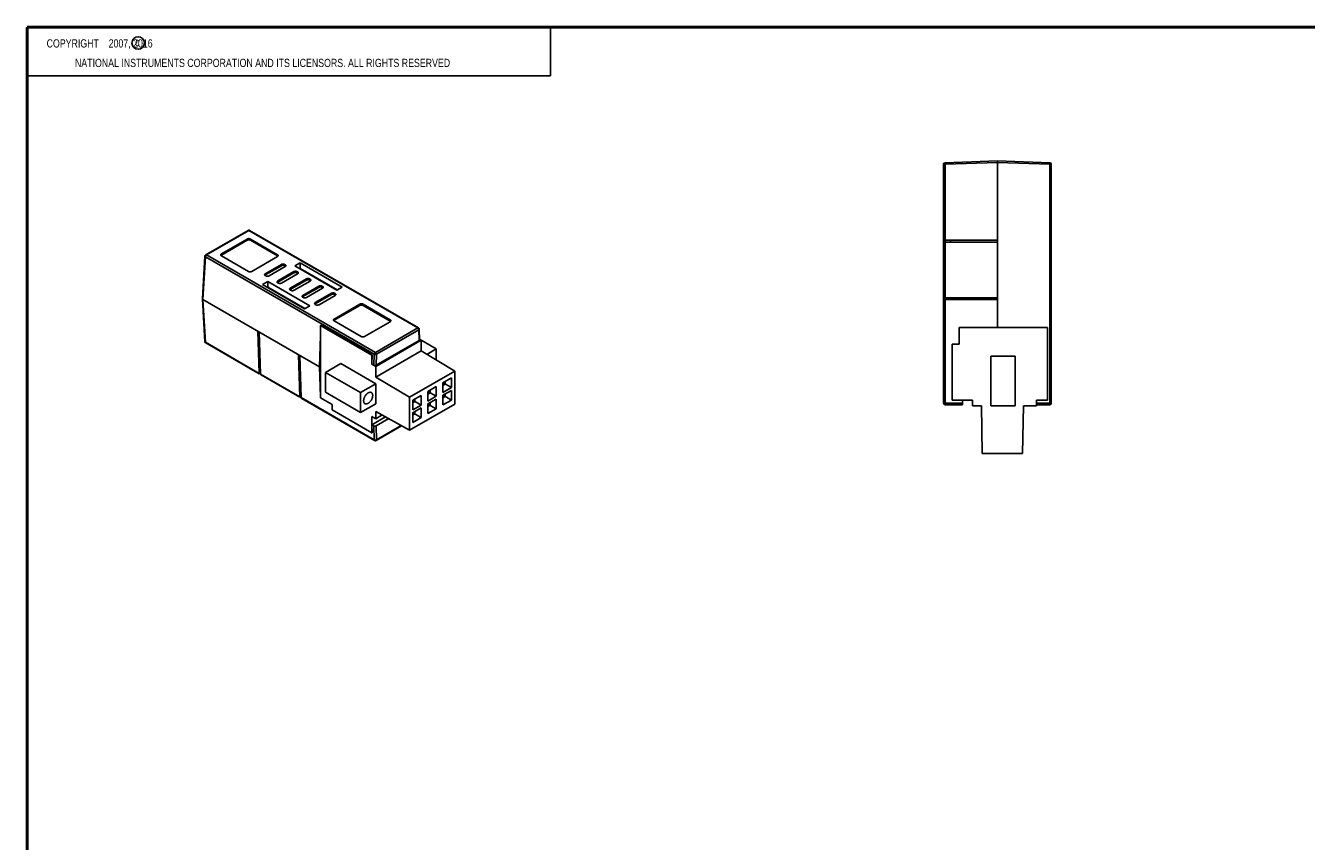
# Model space of a CAD drawing. Header units: inches. Extents: x 0.2 to 16.8, y 0.1 to 10.8.
# Tile 2 of 12: x 0.2 to 8.5, y 5.5 to 10.8. Entities that reach past the tile are written whole.
import ezdxf

# ---------------------------------------------------------------- set-up
doc = ezdxf.new("R2010")
doc.units = ezdxf.units.IN
doc.header["$LTSCALE"] = 0.935
doc.header["$MEASUREMENT"] = 0
doc.layers.get('0').update_dxf_attribs({"linetype": 'CONTINUOUS'})
doc.layers.add('NOTE', color=7, linetype='CONTINUOUS')
doc.styles.get("Standard").update_dxf_attribs({"font": 'txt', "width": 0.8})

msp = doc.modelspace()

# ---------------------------------------------------------------- linework, layer by layer
at = {"color": 2, "linetype": 'CONTINUOUS'}
for p, q in [((0.25, 10.7586), (3.625, 10.7586)), ((0.25, 10.7586), (0.25, 10.4456)), ((3.625, 10.7586), (3.625, 10.4456)), ((0.25, 10.4456), (3.625, 10.4456))]:
    msp.add_line(p, q, dxfattribs=at)
at = {"color": 7, "linetype": 'CONTINUOUS'}
for p, q in [((6.16, 8.3342), (6.16, 9.8745)), ((6.1696, 9.8745), (6.16, 9.8745)), ((6.5075, 9.8963), (6.1696, 9.8845)), ((6.5075, 9.8863), (6.1696, 9.8745)), ((6.1696, 9.3842), (6.1696, 9.8745)), ((6.8453, 9.8845), (6.5075, 9.8963)), ((6.5075, 9.8963), (6.5075, 9.8863)), ((6.5075, 8.8217), (6.5075, 9.8863)), ((6.8453, 9.8745), (6.5075, 9.8863)), ((6.8453, 9.8745), (6.8453, 8.3342)), ((6.855, 9.8745), (6.8453, 9.8745)), ((6.855, 9.8745), (6.855, 8.3342)), ((1.6743, 9.4483), (1.4015, 9.2908)), ((1.6793, 9.4478), (1.4065, 9.2903)), ((2.7685, 8.8189), (1.6793, 9.4478)), ((2.7735, 8.8194), (1.6843, 9.4483)), ((1.6687, 9.3924), (1.5025, 9.2964)), ((1.6687, 9.3842), (1.5025, 9.2883)), ((1.6687, 9.3924), (1.6687, 9.3842)), ((1.6899, 9.3924), (1.6899, 9.3842)), ((1.8642, 9.2917), (1.6899, 9.3924)), ((1.8642, 9.2836), (1.6899, 9.3842)), ((6.1696, 9.0136), (6.1696, 9.3733)), ((6.17, 9.3733), (6.17, 9.3842)), ((6.17, 9.3842), (6.5075, 9.3842)), ((6.17, 9.3733), (6.5075, 9.3733)), ((6.2057, 9.3733), (6.2057, 9.3842)), ((1.3966, 9.2827), (1.3799, 9.0068)), ((1.3995, 9.2783), (1.3828, 9.0025)), ((1.3995, 9.2783), (2.4887, 8.6495)), ((1.4065, 9.2903), (2.4957, 8.6614)), ((1.5005, 9.2868), (1.4999, 9.2862)), ((1.5025, 9.2883), (1.5005, 9.2868)), ((1.5025, 9.2964), (1.5025, 9.2883)), ((1.5025, 9.2842), (1.6768, 9.1835)), ((1.698, 9.1835), (1.8642, 9.2795)), ((1.8642, 9.2917), (1.8642, 9.2836)), ((1.8662, 9.2821), (1.8642, 9.2836)), ((1.8668, 9.2815), (1.8662, 9.2821)), ((1.8895, 9.2287), (1.7859, 9.1689)), ((1.8895, 9.2206), (1.7859, 9.1608)), ((1.7859, 9.1689), (1.7859, 9.1608)), ((1.8099, 9.1551), (1.9135, 9.2149)), ((1.9701, 9.1822), (1.8665, 9.1224)), ((1.9701, 9.174), (1.8665, 9.1142)), ((1.8895, 9.2287), (1.8895, 9.2206)), ((1.9107, 9.2287), (1.9107, 9.2206)), ((1.9135, 9.2271), (1.9107, 9.2287)), ((1.9135, 9.219), (1.9107, 9.2206)), ((1.9135, 9.2271), (1.9135, 9.219)), ((1.9155, 9.2175), (1.9135, 9.219)), ((1.9161, 9.2169), (1.9155, 9.2175)), ((1.9701, 9.1822), (1.9701, 9.174)), ((2.0116, 9.2393), (1.9762, 9.2188)), ((1.9762, 9.2188), (2.2467, 9.0627)), ((1.9913, 9.1822), (1.9913, 9.174)), ((1.9941, 9.1806), (1.9913, 9.1822)), ((1.9941, 9.1724), (1.9913, 9.174)), ((1.9941, 9.1806), (1.9941, 9.1724)), ((1.9961, 9.171), (1.9941, 9.1724)), ((1.9967, 9.1704), (1.9961, 9.171)), ((2.0116, 9.2019), (2.0086, 9.2002)), ((2.0116, 9.2393), (2.0116, 9.2019)), ((2.2821, 9.0831), (2.0116, 9.2393)), ((2.2497, 9.0644), (2.0116, 9.2019)), ((1.803, 9.1188), (1.7677, 9.0984)), ((1.7677, 9.0984), (2.0381, 8.9422)), ((1.7838, 9.1593), (1.7833, 9.1587)), ((1.7859, 9.1608), (1.7838, 9.1593)), ((1.7859, 9.1567), (1.7887, 9.1551)), ((1.803, 9.1188), (1.803, 9.0815)), ((2.0735, 8.9627), (1.803, 9.1188)), ((1.8644, 9.1128), (1.8639, 9.1122)), ((1.8665, 9.1142), (1.8644, 9.1128)), ((1.8665, 9.1224), (1.8665, 9.1142)), ((1.8665, 9.1101), (1.8693, 9.1085)), ((1.8905, 9.1085), (1.9941, 9.1683)), ((2.0507, 9.1357), (1.9471, 9.0759)), ((2.0507, 9.1275), (1.9471, 9.0677)), ((1.9711, 9.062), (2.0747, 9.1218)), ((2.1313, 9.0891), (2.0277, 9.0293)), ((2.0507, 9.1357), (2.0507, 9.1275)), ((2.0719, 9.1357), (2.0719, 9.1275)), ((2.0747, 9.134), (2.0719, 9.1357)), ((2.0747, 9.1259), (2.0719, 9.1275)), ((2.0747, 9.134), (2.0747, 9.1259)), ((2.0767, 9.1244), (2.0747, 9.1259)), ((2.0773, 9.1238), (2.0767, 9.1244)), ((2.1313, 9.0891), (2.1313, 9.081)), ((2.1525, 9.0891), (2.1525, 9.081)), ((2.1553, 9.0875), (2.1525, 9.0891)), ((2.1553, 9.0875), (2.1553, 9.0793)), ((1.3799, 9.0068), (1.3799, 9.0064)), ((1.3799, 9.0064), (1.3966, 8.7304)), ((1.3799, 9.0064), (1.38, 9.0057)), ((1.8, 9.0797), (1.803, 9.0815)), ((2.0411, 8.944), (1.803, 9.0815)), ((1.9451, 9.0662), (1.9445, 9.0657)), ((1.9471, 9.0677), (1.9451, 9.0662)), ((1.9471, 9.0759), (1.9471, 9.0677)), ((1.9471, 9.0636), (1.9499, 9.062)), ((2.0257, 9.0197), (2.0251, 9.0191)), ((2.0277, 9.0211), (2.0257, 9.0197)), ((2.1313, 9.081), (2.0277, 9.0211)), ((2.0277, 9.0293), (2.0277, 9.0211)), ((2.0277, 9.0171), (2.0305, 9.0154)), ((2.0517, 9.0154), (2.1553, 9.0752)), ((2.2119, 9.0426), (2.1083, 8.9828)), ((2.2119, 9.0344), (2.1083, 8.9746)), ((2.1323, 8.9689), (2.2359, 9.0287)), ((2.1553, 9.0793), (2.1525, 9.081)), ((2.1573, 9.0779), (2.1553, 9.0793)), ((2.1579, 9.0773), (2.1573, 9.0779)), ((2.2119, 9.0426), (2.2119, 9.0344)), ((2.2331, 9.0426), (2.2331, 9.0344)), ((2.2359, 9.0409), (2.2331, 9.0426)), ((2.2359, 9.0328), (2.2331, 9.0344)), ((2.2359, 9.0409), (2.2359, 9.0328)), ((2.238, 9.0313), (2.2359, 9.0328)), ((2.2385, 9.0308), (2.238, 9.0313)), ((2.2467, 9.0627), (2.2821, 9.0831)), ((6.17, 9.0017), (6.17, 9.0136)), ((6.17, 9.0136), (6.5075, 9.0136)), ((6.2057, 9.0017), (6.2057, 9.0136)), ((1.3828, 9.0025), (1.3995, 8.7266)), ((2.1356, 8.5678), (1.3828, 9.0025)), ((2.0381, 8.9422), (2.0735, 8.9627)), ((2.1063, 8.9731), (2.1057, 8.9726)), ((2.1083, 8.9746), (2.1063, 8.9731)), ((2.1083, 8.9828), (2.1083, 8.9746)), ((2.1083, 8.9705), (2.1111, 8.9689)), ((2.3956, 8.9727), (2.2294, 8.8767)), ((2.3956, 8.9645), (2.2294, 8.8686)), ((2.3956, 8.9727), (2.3956, 8.9645)), ((2.4168, 8.9727), (2.4168, 8.9645)), ((2.5914, 8.8718), (2.4168, 8.9727)), ((2.5914, 8.8637), (2.4168, 8.9645)), ((6.1696, 8.3342), (6.1696, 9.0017)), ((6.17, 9.0017), (6.5075, 9.0017)), ((2.2274, 8.8671), (2.2268, 8.8665)), ((2.2294, 8.8686), (2.2274, 8.8671)), ((2.2294, 8.8767), (2.2294, 8.8686)), ((2.2294, 8.8645), (2.404, 8.7636)), ((2.4253, 8.7636), (2.5914, 8.8596)), ((2.5914, 8.8718), (2.5914, 8.8637)), ((2.5935, 8.8622), (2.5914, 8.8637)), ((2.594, 8.8616), (2.5935, 8.8622)), ((1.7462, 8.5267), (1.7379, 8.7975)), ((1.7539, 8.5223), (1.7456, 8.793)), ((2.1356, 8.5678), (2.1415, 8.7673)), ((2.1436, 8.8363), (2.1415, 8.8351)), ((2.1415, 8.8351), (2.1415, 8.369)), ((2.4728, 8.6438), (2.1415, 8.8351)), ((2.4749, 8.645), (2.1436, 8.8363)), ((2.4957, 8.6614), (2.7685, 8.8189)), ((2.5028, 8.6492), (2.7755, 8.8066)), ((2.7755, 8.8066), (2.7776, 8.7383)), ((2.7784, 8.811), (2.7806, 8.7425)), ((6.2598, 8.8217), (6.2598, 8.7154)), ((6.2598, 8.8217), (6.8306, 8.8217)), ((6.8306, 8.3532), (6.8306, 8.8217)), ((1.7462, 8.5265), (1.3995, 8.7266)), ((1.7462, 8.5234), (1.4015, 8.7224)), ((2.7902, 8.7403), (2.4979, 8.5715)), ((2.7776, 8.7383), (2.5007, 8.5784)), ((2.8876, 8.684), (2.7805, 8.7459)), ((2.7902, 8.6707), (2.7902, 8.7403)), ((2.8876, 8.684), (2.8267, 8.6489)), ((2.8876, 8.6125), (2.8876, 8.684)), ((6.2165, 8.7154), (6.2165, 8.3532)), ((6.2598, 8.7154), (6.2165, 8.7154)), ((2.0082, 8.3754), (1.9999, 8.6462)), ((2.0167, 8.3706), (2.0083, 8.6413)), ((2.4749, 8.645), (2.4728, 8.6438)), ((2.4728, 8.586), (2.4728, 8.6438)), ((2.4731, 8.5861), (2.4749, 8.645)), ((2.4866, 8.5784), (2.4887, 8.6495)), ((2.7902, 8.6707), (2.4979, 8.502)), ((2.5007, 8.5784), (2.5028, 8.6492)), ((3.0073, 8.541), (2.7902, 8.6707)), ((6.622, 8.6366), (6.4645, 8.6366)), ((6.4645, 8.6366), (6.4645, 8.3177)), ((6.622, 8.3177), (6.622, 8.6366)), ((1.7462, 8.5267), (1.7536, 8.531)), ((1.7462, 8.5234), (1.7537, 8.5277)), ((1.7462, 8.5265), (1.7462, 8.5234)), ((2.0082, 8.3752), (1.7539, 8.522)), ((2.0082, 8.3721), (1.7581, 8.5165)), ((2.1356, 8.5678), (2.1415, 8.3752)), ((2.2724, 8.5892), (2.1749, 8.5329)), ((2.4004, 8.4027), (2.1749, 8.5329)), ((2.1749, 8.5329), (2.1749, 8.4044)), ((2.4979, 8.459), (2.2724, 8.5892)), ((2.4731, 8.5861), (2.4728, 8.586)), ((2.4979, 8.5715), (2.4728, 8.586)), ((2.4866, 8.5784), (2.4731, 8.5861)), ((2.4979, 8.502), (2.4979, 8.5715)), ((3.0073, 8.541), (2.715, 8.3722)), ((3.0073, 8.3288), (3.0073, 8.541)), ((2.4979, 8.459), (2.4004, 8.4027)), ((2.715, 8.3722), (2.4979, 8.502)), ((2.4979, 8.3304), (2.4979, 8.459)), ((2.8882, 8.4407), (2.8342, 8.4095)), ((2.8882, 8.4407), (2.8882, 8.3783)), ((2.9856, 8.4969), (2.9316, 8.4658)), ((2.9316, 8.4658), (2.9316, 8.4034)), ((2.9316, 8.4651), (2.9322, 8.4654)), ((2.9461, 8.4574), (2.9316, 8.4491)), ((2.9856, 8.4346), (2.9316, 8.4034)), ((2.9322, 8.4661), (2.9322, 8.4654)), ((2.9322, 8.4654), (2.9856, 8.4346)), ((2.9461, 8.4741), (2.9461, 8.4574)), ((2.9856, 8.4969), (2.9856, 8.4346)), ((2.0164, 8.3801), (2.0082, 8.3754)), ((2.0082, 8.3752), (2.0082, 8.3721)), ((2.0165, 8.3768), (2.0083, 8.3721)), ((2.4887, 8.0978), (2.0167, 8.3703)), ((2.4907, 8.0935), (2.0208, 8.3648)), ((2.1415, 8.369), (2.2167, 8.3256)), ((2.1749, 8.4044), (2.4004, 8.2742)), ((2.4004, 8.2742), (2.4004, 8.4027)), ((2.715, 8.16), (2.715, 8.3722)), ((2.7907, 8.3844), (2.7367, 8.3533)), ((2.7367, 8.3533), (2.7367, 8.2909)), ((2.7367, 8.3526), (2.7373, 8.3529)), ((2.7512, 8.3449), (2.7367, 8.3366)), ((2.7373, 8.3536), (2.7373, 8.3529)), ((2.7373, 8.3529), (2.7907, 8.322)), ((2.7512, 8.3616), (2.7512, 8.3449)), ((2.7907, 8.3844), (2.7907, 8.322)), ((2.8342, 8.4095), (2.8342, 8.3471)), ((2.8342, 8.4089), (2.8347, 8.4092)), ((2.8486, 8.4012), (2.8342, 8.3928)), ((2.8882, 8.3783), (2.8342, 8.3471)), ((2.8882, 8.3603), (2.8342, 8.3291)), ((2.8347, 8.4098), (2.8347, 8.4092)), ((2.8347, 8.4092), (2.8882, 8.3783)), ((2.8486, 8.4179), (2.8486, 8.4011)), ((2.8882, 8.3603), (2.8882, 8.2979)), ((2.9856, 8.4166), (2.9316, 8.3854)), ((2.9316, 8.3854), (2.9316, 8.323)), ((2.9316, 8.3848), (2.9322, 8.3851)), ((2.9461, 8.3771), (2.9316, 8.3687)), ((2.9856, 8.3542), (2.9316, 8.323)), ((2.9322, 8.3857), (2.9322, 8.3851)), ((2.9322, 8.3851), (2.9856, 8.3542)), ((2.9461, 8.3938), (2.9461, 8.377)), ((2.9856, 8.4166), (2.9856, 8.3542)), ((6.2165, 8.3532), (6.3464, 8.3532)), ((6.2814, 8.3242), (6.2814, 8.3532)), ((6.3464, 8.3532), (6.3464, 8.3177)), ((6.7598, 8.3532), (6.8306, 8.3532)), ((6.7598, 8.3177), (6.7598, 8.3532)), ((2.2167, 8.3256), (2.2167, 8.2903)), ((2.2167, 8.2903), (2.4728, 8.1424)), ((2.4979, 8.3304), (2.4004, 8.2742)), ((2.4979, 8.281), (2.715, 8.16)), ((2.4979, 8.234), (2.4979, 8.281)), ((3.0073, 8.3288), (2.715, 8.16)), ((2.7907, 8.322), (2.7367, 8.2909)), ((2.7907, 8.3041), (2.7367, 8.2729)), ((2.7367, 8.2729), (2.7367, 8.2105)), ((2.7367, 8.2722), (2.7373, 8.2726)), ((2.7512, 8.2645), (2.7367, 8.2562)), ((2.7373, 8.2732), (2.7373, 8.2726)), ((2.7373, 8.2726), (2.7907, 8.2417)), ((2.7512, 8.2812), (2.7512, 8.2645)), ((2.7907, 8.3041), (2.7907, 8.2417)), ((2.8342, 8.3291), (2.8342, 8.2668)), ((2.8342, 8.3285), (2.8347, 8.3288)), ((2.8486, 8.3208), (2.8342, 8.3125)), ((2.8882, 8.2979), (2.8342, 8.2668)), ((2.8347, 8.3295), (2.8347, 8.3288)), ((2.8347, 8.3288), (2.8882, 8.2979)), ((2.8486, 8.3375), (2.8486, 8.3208)), ((6.16, 8.3342), (6.2814, 8.3342)), ((6.17, 8.3242), (6.2814, 8.3242)), ((6.3464, 8.3177), (6.404, 8.3177)), ((6.404, 8.3177), (6.4094, 8.0107)), ((6.4645, 8.3177), (6.622, 8.3177)), ((6.6692, 8.0107), (6.6746, 8.3177)), ((6.6746, 8.3177), (6.7598, 8.3177)), ((6.7598, 8.3342), (6.855, 8.3342)), ((6.7598, 8.3242), (6.845, 8.3242)), ((2.4725, 8.1952), (2.5606, 8.2461)), ((2.4859, 8.1875), (2.4725, 8.1952)), ((2.4741, 8.1431), (2.4725, 8.1952)), ((2.4728, 8.2485), (2.4979, 8.234)), ((2.4728, 8.1954), (2.4728, 8.2485)), ((2.4728, 8.1424), (2.4728, 8.1839)), ((2.4887, 8.0978), (2.4859, 8.1875)), ((2.5393, 8.2579), (2.4979, 8.234)), ((2.5815, 8.2345), (2.5, 8.1875)), ((2.5028, 8.098), (2.5, 8.1875)), ((2.5007, 8.0935), (2.6646, 8.1881)), ((2.5028, 8.098), (2.6617, 8.1898)), ((2.7907, 8.2417), (2.7367, 8.2105)), ((2.4741, 8.1431), (2.4728, 8.1424)), ((6.4094, 8.0107), (6.6692, 8.0107))]:
    msp.add_line(p, q, dxfattribs=at)
at = {"color": 7, "linetype": 'CONTINUOUS', "const_width": 0.02}
for points in [[(0.25, 10.7586), (0.25, 0.2586)], [(16.75, 10.7586), (0.25, 10.7586)]]:
    msp.add_lwpolyline(points, dxfattribs=at)
at = {"color": 2, "linetype": 'CONTINUOUS'}
msp.add_circle((0.9659, 10.6562), 0.0403, dxfattribs=at)
at = {"color": 7, "linetype": 'CONTINUOUS'}
for centre, radius, start, end in [((6.17, 9.8745), 0.01, 92, 180), ((6.845, 9.8745), 0.01, 0, 88), ((1.6793, 9.4396), 0.01, 59.99959, 120.00357), ((6.17, 9.3942), 0.01, 180, 270), ((6.17, 9.3633), 0.01, 90, 180), ((1.4065, 9.2821), 0.01, 119.98865, 176.53655), ((6.17, 9.0236), 0.01, 180, 270), ((6.17, 8.9917), 0.01, 90, 180), ((2.7685, 8.8107), 0.01, 1.7479, 59.99642), ((1.4065, 8.731), 0.00999, 183.46122, 240.0123), ((6.17, 8.3342), 0.01, 180, 270), ((6.845, 8.3342), 0.01, 270, 360), ((2.4957, 8.1021), 0.01, 240.00159, 300.01644)]:
    msp.add_arc(centre, radius, start, end, dxfattribs=at)
for centre, major_axis, ratio, start_param, end_param in [((2.7706, 8.7424), (0.01, 0), 0.577383, -0.786008, 0.017303), ((1.7391, 8.5308), (-0.00525, 0.00851), 0.556843, -2.407419, -2.372512), ((1.761, 8.5182), (-0.00525, 0.00851), 0.556843, 0.769081, 0.803987), ((2.4936, 8.5825), (0.01, 0), 0.577383, -2.356804, -0.786008), ((2.0012, 8.3795), (-0.00525, 0.00851), 0.556843, -2.407419, -2.372512), ((2.0237, 8.3665), (-0.00525, 0.00851), 0.556843, 0.769081, 0.803987), ((2.493, 8.1915), (0.01, 0), 0.577383, -2.356804, -0.786008)]:
    msp.add_ellipse(centre, major_axis=major_axis, ratio=ratio, start_param=start_param, end_param=end_param, dxfattribs=at)
for points, knots in [([(6.1696, 9.8845), (6.1696, 9.8845), (6.1696, 9.8845), (6.1696, 9.8845), (6.1696, 9.8845), (6.1696, 9.8844), (6.1696, 9.8843), (6.1695, 9.8841), (6.1695, 9.8837), (6.1695, 9.8833), (6.1695, 9.8828), (6.1695, 9.8822), (6.1695, 9.8816), (6.1695, 9.8808), (6.1695, 9.8801), (6.1695, 9.8792), (6.1695, 9.878), (6.1696, 9.8764), (6.1696, 9.8752), (6.1696, 9.8745)], [0, 0, 0, 0, 0.002088, 0.003818, 0.006088, 0.01232, 0.020851, 0.044836, 0.07797, 0.119932, 0.170314, 0.228689, 0.294487, 0.367033, 0.445648, 0.529604, 0.618108, 0.805489, 1, 1, 1, 1]), ([(6.8453, 9.8745), (6.8453, 9.8752), (6.8454, 9.8764), (6.8454, 9.878), (6.8454, 9.8792), (6.8455, 9.8801), (6.8455, 9.8808), (6.8455, 9.8816), (6.8455, 9.8822), (6.8455, 9.8828), (6.8454, 9.8833), (6.8454, 9.8837), (6.8454, 9.8841), (6.8454, 9.8843), (6.8454, 9.8844), (6.8454, 9.8845), (6.8453, 9.8845), (6.8453, 9.8845), (6.8453, 9.8845), (6.8453, 9.8845)], [0, 0, 0, 0, 0.194509, 0.381884, 0.470386, 0.55434, 0.632955, 0.705502, 0.7713, 0.829675, 0.880058, 0.922022, 0.955156, 0.979144, 0.987677, 0.993911, 0.996181, 0.997912, 1, 1, 1, 1]), ([(1.6793, 9.4478), (1.679, 9.4479), (1.6786, 9.4481), (1.6777, 9.4485), (1.6768, 9.4487), (1.6759, 9.4487), (1.6753, 9.4487), (1.6748, 9.4485), (1.6744, 9.4483), (1.6743, 9.4483)], [0, 0, 0, 0, 0.148352, 0.289397, 0.548503, 0.667904, 0.78186, 0.891933, 1, 1, 1, 1]), ([(1.6843, 9.4483), (1.6841, 9.4483), (1.6838, 9.4485), (1.6832, 9.4487), (1.6826, 9.4487), (1.6817, 9.4487), (1.6808, 9.4485), (1.6799, 9.4481), (1.6795, 9.4479), (1.6793, 9.4478)], [0, 0, 0, 0, 0.108078, 0.218163, 0.332127, 0.451532, 0.710613, 0.851648, 1, 1, 1, 1]), ([(1.6687, 9.3924), (1.669, 9.3926), (1.6698, 9.393), (1.6714, 9.3936), (1.6736, 9.3943), (1.6764, 9.3948), (1.6793, 9.395), (1.6822, 9.3948), (1.685, 9.3943), (1.6872, 9.3936), (1.6888, 9.393), (1.6895, 9.3926), (1.6899, 9.3924)], [0, 0, 0, 0, 0.055792, 0.114189, 0.23739, 0.366994, 0.5, 0.633006, 0.76261, 0.885811, 0.944208, 1, 1, 1, 1]), ([(1.6899, 9.3842), (1.6895, 9.3844), (1.6888, 9.3848), (1.6872, 9.3855), (1.685, 9.3861), (1.6822, 9.3866), (1.6793, 9.3868), (1.6764, 9.3866), (1.6736, 9.3861), (1.6714, 9.3855), (1.6698, 9.3848), (1.669, 9.3844), (1.6687, 9.3842)], [0, 0, 0, 0, 0.055792, 0.114189, 0.23739, 0.366994, 0.5, 0.633006, 0.76261, 0.885811, 0.944208, 1, 1, 1, 1]), ([(1.3995, 9.2783), (1.3992, 9.2785), (1.3988, 9.2788), (1.398, 9.2794), (1.3974, 9.2802), (1.3969, 9.2809), (1.3967, 9.2815), (1.3966, 9.2821), (1.3966, 9.2825), (1.3966, 9.2827)], [0, 0, 0, 0, 0.149452, 0.291391, 0.551233, 0.670417, 0.783782, 0.892975, 1, 1, 1, 1]), ([(1.4065, 9.2903), (1.4061, 9.29), (1.4051, 9.2894), (1.4038, 9.2882), (1.4027, 9.2868), (1.4016, 9.2852), (1.4007, 9.2835), (1.4001, 9.2818), (1.3996, 9.28), (1.3995, 9.2789), (1.3995, 9.2783)], [0, 0, 0, 0, 0.113662, 0.23635, 0.365357, 0.497882, 0.630704, 0.76057, 0.884605, 1, 1, 1, 1]), ([(1.4015, 9.2908), (1.4017, 9.2909), (1.4021, 9.291), (1.4026, 9.2912), (1.4032, 9.2913), (1.4041, 9.2912), (1.405, 9.291), (1.4059, 9.2907), (1.4063, 9.2904), (1.4065, 9.2903)], [0, 0, 0, 0, 0.108066, 0.218142, 0.332102, 0.451509, 0.710623, 0.851661, 1, 1, 1, 1]), ([(1.4981, 9.2903), (1.4981, 9.2906), (1.4981, 9.2912), (1.4984, 9.292), (1.4987, 9.2928), (1.4992, 9.2936), (1.4999, 9.2944), (1.5006, 9.2951), (1.5015, 9.2958), (1.5022, 9.2962), (1.5025, 9.2964)], [0, 0, 0, 0, 0.108023, 0.218076, 0.331992, 0.451326, 0.577257, 0.710605, 0.851601, 1, 1, 1, 1]), ([(1.5025, 9.2842), (1.5022, 9.2844), (1.5015, 9.2848), (1.5006, 9.2855), (1.4999, 9.2862), (1.4992, 9.287), (1.4987, 9.2878), (1.4984, 9.2886), (1.4981, 9.2894), (1.4981, 9.29), (1.4981, 9.2903)], [0, 0, 0, 0, 0.148399, 0.289395, 0.422743, 0.548674, 0.668008, 0.781924, 0.891977, 1, 1, 1, 1]), ([(1.8642, 9.2917), (1.8645, 9.2915), (1.8652, 9.2911), (1.866, 9.2904), (1.8668, 9.2897), (1.8674, 9.2889), (1.8679, 9.2881), (1.8683, 9.2873), (1.8685, 9.2865), (1.8686, 9.2859), (1.8686, 9.2856)], [0, 0, 0, 0, 0.148399, 0.289395, 0.422743, 0.548674, 0.668008, 0.781924, 0.891977, 1, 1, 1, 1]), ([(1.8686, 9.2856), (1.8686, 9.2853), (1.8685, 9.2847), (1.8683, 9.2839), (1.8679, 9.2831), (1.8674, 9.2823), (1.8668, 9.2815), (1.866, 9.2808), (1.8652, 9.2801), (1.8645, 9.2797), (1.8642, 9.2795)], [0, 0, 0, 0, 0.108023, 0.218076, 0.331992, 0.451326, 0.577257, 0.710605, 0.851601, 1, 1, 1, 1]), ([(1.698, 9.1835), (1.6976, 9.1833), (1.6969, 9.1829), (1.6953, 9.1823), (1.6931, 9.1816), (1.6903, 9.1811), (1.6874, 9.1809), (1.6845, 9.1811), (1.6817, 9.1816), (1.6795, 9.1823), (1.6779, 9.1829), (1.6771, 9.1833), (1.6768, 9.1835)], [0, 0, 0, 0, 0.055792, 0.114189, 0.23739, 0.366994, 0.5, 0.633006, 0.76261, 0.885811, 0.944208, 1, 1, 1, 1]), ([(1.7815, 9.1628), (1.7815, 9.1631), (1.7815, 9.1637), (1.7817, 9.1645), (1.7821, 9.1653), (1.7826, 9.1662), (1.7832, 9.1669), (1.784, 9.1677), (1.7849, 9.1683), (1.7855, 9.1687), (1.7859, 9.1689)], [0, 0, 0, 0, 0.108023, 0.218076, 0.331992, 0.451326, 0.577257, 0.710605, 0.851601, 1, 1, 1, 1]), ([(1.8895, 9.2287), (1.8898, 9.229), (1.8906, 9.2293), (1.8922, 9.23), (1.8944, 9.2307), (1.8972, 9.2312), (1.9001, 9.2313), (1.903, 9.2312), (1.9058, 9.2307), (1.908, 9.23), (1.9096, 9.2293), (1.9103, 9.229), (1.9107, 9.2287)], [0, 0, 0, 0, 0.055792, 0.114189, 0.23739, 0.366994, 0.5, 0.633006, 0.76261, 0.885811, 0.944208, 1, 1, 1, 1]), ([(1.9107, 9.2206), (1.9103, 9.2208), (1.9096, 9.2212), (1.908, 9.2219), (1.9058, 9.2225), (1.903, 9.223), (1.9001, 9.2232), (1.8972, 9.223), (1.8944, 9.2225), (1.8922, 9.2219), (1.8906, 9.2212), (1.8898, 9.2208), (1.8895, 9.2206)], [0, 0, 0, 0, 0.055792, 0.114189, 0.23739, 0.366994, 0.5, 0.633006, 0.76261, 0.885811, 0.944208, 1, 1, 1, 1]), ([(1.9135, 9.2271), (1.9138, 9.2269), (1.9145, 9.2265), (1.9154, 9.2258), (1.9161, 9.2251), (1.9168, 9.2243), (1.9173, 9.2235), (1.9176, 9.2227), (1.9178, 9.2218), (1.9179, 9.2213), (1.9179, 9.221)], [0, 0, 0, 0, 0.148399, 0.289395, 0.422743, 0.548674, 0.668008, 0.781924, 0.891977, 1, 1, 1, 1]), ([(1.9179, 9.221), (1.9179, 9.2207), (1.9178, 9.2201), (1.9176, 9.2193), (1.9173, 9.2185), (1.9168, 9.2177), (1.9161, 9.2169), (1.9154, 9.2162), (1.9145, 9.2155), (1.9138, 9.2151), (1.9135, 9.2149)], [0, 0, 0, 0, 0.108023, 0.218076, 0.331992, 0.451326, 0.577257, 0.710605, 0.851601, 1, 1, 1, 1]), ([(1.9701, 9.1822), (1.9704, 9.1824), (1.9712, 9.1828), (1.9728, 9.1835), (1.975, 9.1841), (1.9778, 9.1846), (1.9807, 9.1848), (1.9836, 9.1846), (1.9864, 9.1841), (1.9886, 9.1835), (1.9902, 9.1828), (1.9909, 9.1824), (1.9913, 9.1822)], [0, 0, 0, 0, 0.055792, 0.114189, 0.23739, 0.366994, 0.5, 0.633006, 0.76261, 0.885811, 0.944208, 1, 1, 1, 1]), ([(1.9913, 9.174), (1.9909, 9.1742), (1.9902, 9.1746), (1.9886, 9.1753), (1.9864, 9.176), (1.9836, 9.1765), (1.9807, 9.1766), (1.9778, 9.1765), (1.975, 9.176), (1.9728, 9.1753), (1.9712, 9.1746), (1.9704, 9.1742), (1.9701, 9.174)], [0, 0, 0, 0, 0.055792, 0.114189, 0.23739, 0.366994, 0.5, 0.633006, 0.76261, 0.885811, 0.944208, 1, 1, 1, 1]), ([(1.9941, 9.1806), (1.9944, 9.1804), (1.9951, 9.18), (1.996, 9.1793), (1.9967, 9.1786), (1.9974, 9.1778), (1.9979, 9.177), (1.9982, 9.1762), (1.9984, 9.1753), (1.9985, 9.1747), (1.9985, 9.1744)], [0, 0, 0, 0, 0.148399, 0.289395, 0.422743, 0.548674, 0.668008, 0.781924, 0.891977, 1, 1, 1, 1]), ([(1.9985, 9.1744), (1.9985, 9.1742), (1.9984, 9.1736), (1.9982, 9.1727), (1.9979, 9.1719), (1.9974, 9.1711), (1.9967, 9.1703), (1.996, 9.1696), (1.9951, 9.1689), (1.9944, 9.1685), (1.9941, 9.1683)], [0, 0, 0, 0, 0.108023, 0.218076, 0.331992, 0.451326, 0.577257, 0.710605, 0.851601, 1, 1, 1, 1]), ([(1.7859, 9.1567), (1.7855, 9.1569), (1.7849, 9.1573), (1.784, 9.158), (1.7832, 9.1587), (1.7826, 9.1595), (1.7821, 9.1603), (1.7817, 9.1611), (1.7815, 9.162), (1.7815, 9.1625), (1.7815, 9.1628)], [0, 0, 0, 0, 0.148399, 0.289395, 0.422743, 0.548674, 0.668008, 0.781924, 0.891977, 1, 1, 1, 1]), ([(1.8099, 9.1551), (1.8095, 9.1548), (1.8088, 9.1545), (1.8072, 9.1538), (1.805, 9.1531), (1.8022, 9.1526), (1.7993, 9.1525), (1.7964, 9.1526), (1.7936, 9.1531), (1.7914, 9.1538), (1.7898, 9.1545), (1.789, 9.1548), (1.7887, 9.1551)], [0, 0, 0, 0, 0.055792, 0.114189, 0.23739, 0.366994, 0.5, 0.633006, 0.76261, 0.885811, 0.944208, 1, 1, 1, 1]), ([(1.8621, 9.1163), (1.8621, 9.1166), (1.8621, 9.1171), (1.8623, 9.118), (1.8627, 9.1188), (1.8632, 9.1196), (1.8638, 9.1204), (1.8646, 9.1211), (1.8655, 9.1218), (1.8661, 9.1222), (1.8665, 9.1224)], [0, 0, 0, 0, 0.108023, 0.218076, 0.331992, 0.451326, 0.577257, 0.710605, 0.851601, 1, 1, 1, 1]), ([(1.8665, 9.1101), (1.8661, 9.1103), (1.8655, 9.1107), (1.8646, 9.1114), (1.8638, 9.1122), (1.8632, 9.1129), (1.8627, 9.1137), (1.8623, 9.1146), (1.8621, 9.1154), (1.8621, 9.116), (1.8621, 9.1163)], [0, 0, 0, 0, 0.148399, 0.289395, 0.422743, 0.548674, 0.668008, 0.781924, 0.891977, 1, 1, 1, 1]), ([(1.8905, 9.1085), (1.8902, 9.1083), (1.8894, 9.1079), (1.8878, 9.1072), (1.8856, 9.1066), (1.8828, 9.1061), (1.8799, 9.1059), (1.877, 9.1061), (1.8742, 9.1066), (1.872, 9.1072), (1.8704, 9.1079), (1.8697, 9.1083), (1.8693, 9.1085)], [0, 0, 0, 0, 0.055792, 0.114189, 0.23739, 0.366994, 0.5, 0.633006, 0.76261, 0.885811, 0.944208, 1, 1, 1, 1]), ([(2.0507, 9.1357), (2.051, 9.1359), (2.0518, 9.1363), (2.0534, 9.1369), (2.0556, 9.1376), (2.0584, 9.1381), (2.0613, 9.1383), (2.0642, 9.1381), (2.067, 9.1376), (2.0692, 9.1369), (2.0708, 9.1363), (2.0715, 9.1359), (2.0719, 9.1357)], [0, 0, 0, 0, 0.055792, 0.114189, 0.23739, 0.366994, 0.5, 0.633006, 0.76261, 0.885811, 0.944208, 1, 1, 1, 1]), ([(2.0719, 9.1275), (2.0715, 9.1277), (2.0708, 9.1281), (2.0692, 9.1288), (2.067, 9.1294), (2.0642, 9.1299), (2.0613, 9.1301), (2.0584, 9.1299), (2.0556, 9.1294), (2.0534, 9.1288), (2.0518, 9.1281), (2.051, 9.1277), (2.0507, 9.1275)], [0, 0, 0, 0, 0.055792, 0.114189, 0.23739, 0.366994, 0.5, 0.633006, 0.76261, 0.885811, 0.944208, 1, 1, 1, 1]), ([(2.0747, 9.134), (2.0751, 9.1338), (2.0757, 9.1334), (2.0766, 9.1327), (2.0773, 9.132), (2.078, 9.1312), (2.0785, 9.1304), (2.0788, 9.1296), (2.0791, 9.1288), (2.0791, 9.1282), (2.0791, 9.1279)], [0, 0, 0, 0, 0.148399, 0.289395, 0.422743, 0.548674, 0.668008, 0.781924, 0.891977, 1, 1, 1, 1]), ([(2.0791, 9.1279), (2.0791, 9.1276), (2.0791, 9.127), (2.0788, 9.1262), (2.0785, 9.1254), (2.078, 9.1246), (2.0773, 9.1238), (2.0766, 9.1231), (2.0757, 9.1224), (2.0751, 9.122), (2.0747, 9.1218)], [0, 0, 0, 0, 0.108023, 0.218076, 0.331992, 0.451326, 0.577257, 0.710605, 0.851601, 1, 1, 1, 1]), ([(2.1313, 9.0891), (2.1316, 9.0893), (2.1324, 9.0897), (2.134, 9.0904), (2.1362, 9.0911), (2.139, 9.0915), (2.1419, 9.0917), (2.1448, 9.0915), (2.1476, 9.0911), (2.1498, 9.0904), (2.1514, 9.0897), (2.1521, 9.0893), (2.1525, 9.0891)], [0, 0, 0, 0, 0.055792, 0.114189, 0.23739, 0.366994, 0.5, 0.633006, 0.76261, 0.885811, 0.944208, 1, 1, 1, 1]), ([(2.1553, 9.0875), (2.1557, 9.0873), (2.1563, 9.0869), (2.1572, 9.0862), (2.1579, 9.0855), (2.1586, 9.0847), (2.1591, 9.0839), (2.1594, 9.0831), (2.1597, 9.0822), (2.1597, 9.0816), (2.1597, 9.0814)], [0, 0, 0, 0, 0.148399, 0.289395, 0.422743, 0.548674, 0.668008, 0.781924, 0.891977, 1, 1, 1, 1]), ([(1.38, 9.0057), (1.3801, 9.0054), (1.3803, 9.0047), (1.3809, 9.0039), (1.3818, 9.0031), (1.3824, 9.0027), (1.3828, 9.0025)], [0, 0, 0, 0, 0.21972, 0.457112, 0.717023, 1, 1, 1, 1]), ([(1.9427, 9.0697), (1.9427, 9.07), (1.9427, 9.0706), (1.943, 9.0714), (1.9433, 9.0723), (1.9438, 9.0731), (1.9445, 9.0738), (1.9452, 9.0746), (1.9461, 9.0752), (1.9467, 9.0757), (1.9471, 9.0759)], [0, 0, 0, 0, 0.108023, 0.218076, 0.331992, 0.451326, 0.577257, 0.710605, 0.851601, 1, 1, 1, 1]), ([(1.9471, 9.0636), (1.9467, 9.0638), (1.9461, 9.0642), (1.9452, 9.0649), (1.9445, 9.0656), (1.9438, 9.0664), (1.9433, 9.0672), (1.943, 9.068), (1.9427, 9.0689), (1.9427, 9.0694), (1.9427, 9.0697)], [0, 0, 0, 0, 0.148399, 0.289395, 0.422743, 0.548674, 0.668008, 0.781924, 0.891977, 1, 1, 1, 1]), ([(1.9711, 9.062), (1.9708, 9.0618), (1.97, 9.0614), (1.9684, 9.0607), (1.9662, 9.06), (1.9634, 9.0595), (1.9605, 9.0594), (1.9576, 9.0595), (1.9548, 9.06), (1.9526, 9.0607), (1.951, 9.0614), (1.9503, 9.0618), (1.9499, 9.062)], [0, 0, 0, 0, 0.055792, 0.114189, 0.23739, 0.366994, 0.5, 0.633006, 0.76261, 0.885811, 0.944208, 1, 1, 1, 1]), ([(2.0233, 9.0232), (2.0233, 9.0235), (2.0233, 9.024), (2.0236, 9.0249), (2.0239, 9.0257), (2.0244, 9.0265), (2.0251, 9.0273), (2.0258, 9.028), (2.0267, 9.0287), (2.0274, 9.0291), (2.0277, 9.0293)], [0, 0, 0, 0, 0.108023, 0.218076, 0.331992, 0.451326, 0.577257, 0.710605, 0.851601, 1, 1, 1, 1]), ([(2.0277, 9.0171), (2.0274, 9.0173), (2.0267, 9.0177), (2.0258, 9.0183), (2.0251, 9.0191), (2.0244, 9.0198), (2.0239, 9.0206), (2.0236, 9.0215), (2.0233, 9.0223), (2.0233, 9.0229), (2.0233, 9.0232)], [0, 0, 0, 0, 0.148399, 0.289395, 0.422743, 0.548674, 0.668008, 0.781924, 0.891977, 1, 1, 1, 1]), ([(2.0517, 9.0154), (2.0514, 9.0152), (2.0506, 9.0148), (2.049, 9.0141), (2.0468, 9.0135), (2.044, 9.013), (2.0411, 9.0128), (2.0382, 9.013), (2.0354, 9.0135), (2.0332, 9.0141), (2.0316, 9.0148), (2.0309, 9.0152), (2.0305, 9.0154)], [0, 0, 0, 0, 0.055792, 0.114189, 0.23739, 0.366994, 0.5, 0.633006, 0.76261, 0.885811, 0.944208, 1, 1, 1, 1]), ([(2.1525, 9.081), (2.1521, 9.0812), (2.1514, 9.0815), (2.1498, 9.0822), (2.1476, 9.0829), (2.1448, 9.0834), (2.1419, 9.0835), (2.139, 9.0834), (2.1362, 9.0829), (2.134, 9.0822), (2.1324, 9.0815), (2.1316, 9.0812), (2.1313, 9.081)], [0, 0, 0, 0, 0.055792, 0.114189, 0.23739, 0.366994, 0.5, 0.633006, 0.76261, 0.885811, 0.944208, 1, 1, 1, 1]), ([(2.1597, 9.0814), (2.1597, 9.0811), (2.1597, 9.0805), (2.1594, 9.0797), (2.1591, 9.0788), (2.1586, 9.078), (2.1579, 9.0773), (2.1572, 9.0765), (2.1563, 9.0758), (2.1557, 9.0754), (2.1553, 9.0752)], [0, 0, 0, 0, 0.108023, 0.218076, 0.331992, 0.451326, 0.577257, 0.710605, 0.851601, 1, 1, 1, 1]), ([(2.2119, 9.0426), (2.2122, 9.0428), (2.213, 9.0432), (2.2146, 9.0439), (2.2168, 9.0445), (2.2196, 9.045), (2.2225, 9.0452), (2.2254, 9.045), (2.2282, 9.0445), (2.2304, 9.0439), (2.232, 9.0432), (2.2328, 9.0428), (2.2331, 9.0426)], [0, 0, 0, 0, 0.055792, 0.114189, 0.23739, 0.366994, 0.5, 0.633006, 0.76261, 0.885811, 0.944208, 1, 1, 1, 1]), ([(2.2331, 9.0344), (2.2328, 9.0346), (2.232, 9.035), (2.2304, 9.0357), (2.2282, 9.0364), (2.2254, 9.0368), (2.2225, 9.037), (2.2196, 9.0368), (2.2168, 9.0364), (2.2146, 9.0357), (2.213, 9.035), (2.2122, 9.0346), (2.2119, 9.0344)], [0, 0, 0, 0, 0.055792, 0.114189, 0.23739, 0.366994, 0.5, 0.633006, 0.76261, 0.885811, 0.944208, 1, 1, 1, 1]), ([(2.2359, 9.0409), (2.2363, 9.0407), (2.2369, 9.0403), (2.2378, 9.0397), (2.2386, 9.0389), (2.2392, 9.0382), (2.2397, 9.0374), (2.2401, 9.0365), (2.2403, 9.0357), (2.2403, 9.0351), (2.2403, 9.0348)], [0, 0, 0, 0, 0.148399, 0.289395, 0.422743, 0.548674, 0.668008, 0.781924, 0.891977, 1, 1, 1, 1]), ([(2.2403, 9.0348), (2.2403, 9.0345), (2.2403, 9.034), (2.2401, 9.0331), (2.2397, 9.0323), (2.2392, 9.0315), (2.2386, 9.0307), (2.2378, 9.03), (2.2369, 9.0293), (2.2363, 9.0289), (2.2359, 9.0287)], [0, 0, 0, 0, 0.108023, 0.218076, 0.331992, 0.451326, 0.577257, 0.710605, 0.851601, 1, 1, 1, 1]), ([(2.1039, 8.9766), (2.1039, 8.9769), (2.104, 8.9775), (2.1042, 8.9783), (2.1045, 8.9792), (2.105, 8.98), (2.1057, 8.9808), (2.1064, 8.9815), (2.1073, 8.9822), (2.108, 8.9826), (2.1083, 8.9828)], [0, 0, 0, 0, 0.108023, 0.218076, 0.331992, 0.451326, 0.577257, 0.710605, 0.851601, 1, 1, 1, 1]), ([(2.1083, 8.9705), (2.108, 8.9707), (2.1073, 8.9711), (2.1064, 8.9718), (2.1057, 8.9725), (2.105, 8.9733), (2.1045, 8.9741), (2.1042, 8.9749), (2.104, 8.9758), (2.1039, 8.9764), (2.1039, 8.9766)], [0, 0, 0, 0, 0.148399, 0.289395, 0.422743, 0.548674, 0.668008, 0.781924, 0.891977, 1, 1, 1, 1]), ([(2.1323, 8.9689), (2.132, 8.9687), (2.1312, 8.9683), (2.1296, 8.9676), (2.1274, 8.9669), (2.1246, 8.9665), (2.1217, 8.9663), (2.1188, 8.9665), (2.116, 8.9669), (2.1138, 8.9676), (2.1122, 8.9683), (2.1115, 8.9687), (2.1111, 8.9689)], [0, 0, 0, 0, 0.055792, 0.114189, 0.23739, 0.366994, 0.5, 0.633006, 0.76261, 0.885811, 0.944208, 1, 1, 1, 1]), ([(2.3956, 8.9727), (2.3959, 8.9729), (2.3967, 8.9733), (2.3983, 8.9739), (2.4005, 8.9746), (2.4033, 8.9751), (2.4062, 8.9753), (2.4091, 8.9751), (2.4119, 8.9746), (2.4141, 8.9739), (2.4157, 8.9733), (2.4164, 8.9729), (2.4168, 8.9727)], [0, 0, 0, 0, 0.055792, 0.114189, 0.23739, 0.366994, 0.5, 0.633006, 0.76261, 0.885811, 0.944208, 1, 1, 1, 1]), ([(2.4168, 8.9645), (2.4164, 8.9647), (2.4157, 8.9651), (2.4141, 8.9658), (2.4119, 8.9664), (2.4091, 8.9669), (2.4062, 8.9671), (2.4033, 8.9669), (2.4005, 8.9664), (2.3983, 8.9658), (2.3967, 8.9651), (2.3959, 8.9647), (2.3956, 8.9645)], [0, 0, 0, 0, 0.055792, 0.114189, 0.23739, 0.366994, 0.5, 0.633006, 0.76261, 0.885811, 0.944208, 1, 1, 1, 1]), ([(2.225, 8.8706), (2.225, 8.8709), (2.2251, 8.8715), (2.2253, 8.8723), (2.2256, 8.8731), (2.2261, 8.8739), (2.2268, 8.8747), (2.2275, 8.8754), (2.2284, 8.8761), (2.2291, 8.8765), (2.2294, 8.8767)], [0, 0, 0, 0, 0.108023, 0.218076, 0.331992, 0.451326, 0.577257, 0.710605, 0.851601, 1, 1, 1, 1]), ([(2.2294, 8.8645), (2.2291, 8.8647), (2.2284, 8.8651), (2.2275, 8.8658), (2.2268, 8.8665), (2.2261, 8.8673), (2.2256, 8.8681), (2.2253, 8.8689), (2.2251, 8.8697), (2.225, 8.8703), (2.225, 8.8706)], [0, 0, 0, 0, 0.148399, 0.289395, 0.422743, 0.548674, 0.668008, 0.781924, 0.891977, 1, 1, 1, 1]), ([(2.5914, 8.8718), (2.5918, 8.8716), (2.5924, 8.8712), (2.5933, 8.8705), (2.5941, 8.8698), (2.5947, 8.869), (2.5952, 8.8682), (2.5956, 8.8674), (2.5958, 8.8666), (2.5958, 8.866), (2.5958, 8.8657)], [0, 0, 0, 0, 0.148399, 0.289395, 0.422743, 0.548674, 0.668008, 0.781924, 0.891977, 1, 1, 1, 1]), ([(2.5958, 8.8657), (2.5958, 8.8654), (2.5958, 8.8648), (2.5956, 8.864), (2.5952, 8.8632), (2.5947, 8.8624), (2.5941, 8.8616), (2.5933, 8.8609), (2.5924, 8.8602), (2.5918, 8.8598), (2.5914, 8.8596)], [0, 0, 0, 0, 0.108023, 0.218076, 0.331992, 0.451326, 0.577257, 0.710605, 0.851601, 1, 1, 1, 1]), ([(2.4253, 8.7636), (2.4249, 8.7634), (2.4242, 8.763), (2.4226, 8.7623), (2.4204, 8.7617), (2.4176, 8.7612), (2.4147, 8.761), (2.4117, 8.7612), (2.4089, 8.7617), (2.4068, 8.7623), (2.4051, 8.763), (2.4044, 8.7634), (2.404, 8.7636)], [0, 0, 0, 0, 0.055792, 0.114189, 0.23739, 0.366994, 0.5, 0.633006, 0.76261, 0.885811, 0.944208, 1, 1, 1, 1]), ([(2.7685, 8.8189), (2.7687, 8.819), (2.7691, 8.8192), (2.77, 8.8196), (2.7709, 8.8198), (2.7718, 8.8199), (2.7724, 8.8198), (2.7729, 8.8196), (2.7733, 8.8195), (2.7735, 8.8194)], [0, 0, 0, 0, 0.148352, 0.289397, 0.548503, 0.667904, 0.78186, 0.891933, 1, 1, 1, 1]), ([(2.7755, 8.8066), (2.7755, 8.8072), (2.7754, 8.8084), (2.775, 8.8101), (2.7744, 8.8119), (2.7735, 8.8136), (2.7724, 8.8152), (2.7712, 8.8167), (2.7699, 8.8179), (2.7689, 8.8186), (2.7685, 8.8189)], [0, 0, 0, 0, 0.114071, 0.237354, 0.366988, 0.500006, 0.633027, 0.762661, 0.885934, 1, 1, 1, 1]), ([(2.7784, 8.811), (2.7785, 8.8108), (2.7784, 8.8104), (2.7783, 8.8098), (2.7781, 8.8092), (2.7776, 8.8084), (2.777, 8.8077), (2.7762, 8.8071), (2.7758, 8.8068), (2.7755, 8.8066)], [0, 0, 0, 0, 0.108881, 0.219673, 0.334165, 0.453848, 0.712546, 0.852828, 1, 1, 1, 1]), ([(1.3966, 8.7304), (1.3966, 8.7302), (1.3966, 8.7299), (1.3968, 8.7291), (1.3974, 8.7283), (1.3983, 8.7274), (1.3991, 8.7269), (1.3995, 8.7266)], [0, 0, 0, 0, 0.109158, 0.220173, 0.453974, 0.712674, 1, 1, 1, 1]), ([(1.3995, 8.7266), (1.3995, 8.7262), (1.3996, 8.7253), (1.4, 8.724), (1.4005, 8.7232), (1.4011, 8.7226), (1.4014, 8.7224), (1.4015, 8.7224)], [0, 0, 0, 0, 0.287289, 0.545948, 0.779764, 0.890807, 1, 1, 1, 1]), ([(2.4887, 8.6495), (2.4887, 8.65), (2.4888, 8.6512), (2.4892, 8.6529), (2.4899, 8.6546), (2.4908, 8.6563), (2.4918, 8.6579), (2.493, 8.6593), (2.4943, 8.6605), (2.4953, 8.6611), (2.4957, 8.6614)], [0, 0, 0, 0, 0.115394, 0.239429, 0.369294, 0.502117, 0.634642, 0.76365, 0.886338, 1, 1, 1, 1]), ([(2.5028, 8.6492), (2.5023, 8.6489), (2.5013, 8.6485), (2.4995, 8.648), (2.4977, 8.6477), (2.4957, 8.6476), (2.4938, 8.6478), (2.4919, 8.6481), (2.4902, 8.6487), (2.4891, 8.6492), (2.4887, 8.6495)], [0, 0, 0, 0, 0.112732, 0.235244, 0.364619, 0.497802, 0.631289, 0.761555, 0.885474, 1, 1, 1, 1]), ([(2.4957, 8.6614), (2.4962, 8.6611), (2.4972, 8.6605), (2.4985, 8.6592), (2.4997, 8.6578), (2.5008, 8.6562), (2.5016, 8.6544), (2.5023, 8.6526), (2.5027, 8.6509), (2.5028, 8.6497), (2.5028, 8.6492)], [0, 0, 0, 0, 0.114075, 0.237362, 0.366998, 0.500017, 0.633038, 0.762669, 0.885939, 1, 1, 1, 1]), ([(1.7539, 8.522), (1.7539, 8.5214), (1.7542, 8.5203), (1.7552, 8.5188), (1.7565, 8.5175), (1.7575, 8.5168), (1.758, 8.5165)], [0, 0, 0, 0, 0.235166, 0.479417, 0.734756, 1, 1, 1, 1]), ([(2.0167, 8.3703), (2.0167, 8.3697), (2.017, 8.3686), (2.0179, 8.3671), (2.0192, 8.3658), (2.0203, 8.3651), (2.0208, 8.3648)], [0, 0, 0, 0, 0.235166, 0.479417, 0.734756, 1, 1, 1, 1]), ([(2.4199, 8.3497), (2.4199, 8.3506), (2.42, 8.3523), (2.4203, 8.3558), (2.4211, 8.3603), (2.4227, 8.3658), (2.4248, 8.3714), (2.4274, 8.3768), (2.4305, 8.382), (2.434, 8.3869), (2.4379, 8.3913), (2.4413, 8.3946), (2.4441, 8.397), (2.4463, 8.3985), (2.4484, 8.3999), (2.4512, 8.4015), (2.4547, 8.403), (2.4582, 8.404), (2.461, 8.4043), (2.4629, 8.4043), (2.4648, 8.4042), (2.4666, 8.4038), (2.4683, 8.4032), (2.4693, 8.4027), (2.4698, 8.4024)], [0, 0, 0, 0, 0.030645, 0.062385, 0.128734, 0.198306, 0.270271, 0.343637, 0.417357, 0.490371, 0.561648, 0.630236, 0.663271, 0.695341, 0.726372, 0.756312, 0.812743, 0.864639, 0.889023, 0.912471, 0.935112, 0.957115, 0.978672, 1, 1, 1, 1]), ([(2.4285, 8.3308), (2.4278, 8.3312), (2.4265, 8.3321), (2.4248, 8.3338), (2.4233, 8.3358), (2.4221, 8.3381), (2.4211, 8.3407), (2.4204, 8.3435), (2.42, 8.3465), (2.4199, 8.3486), (2.4199, 8.3497)], [0, 0, 0, 0, 0.108014, 0.218065, 0.332006, 0.451348, 0.577251, 0.710507, 0.851492, 1, 1, 1, 1]), ([(2.4784, 8.3835), (2.4784, 8.3826), (2.4783, 8.3809), (2.478, 8.3774), (2.4772, 8.3728), (2.4756, 8.3673), (2.4735, 8.3618), (2.4709, 8.3564), (2.4678, 8.3512), (2.4643, 8.3463), (2.4605, 8.3419), (2.457, 8.3386), (2.4542, 8.3362), (2.4521, 8.3346), (2.4499, 8.3333), (2.4471, 8.3317), (2.4436, 8.3301), (2.4401, 8.3292), (2.4373, 8.3289), (2.4354, 8.3288), (2.4335, 8.329), (2.4317, 8.3294), (2.4301, 8.33), (2.429, 8.3305), (2.4285, 8.3308)], [0, 0, 0, 0, 0.030645, 0.062385, 0.128734, 0.198306, 0.270271, 0.343637, 0.417357, 0.490371, 0.561648, 0.630236, 0.663271, 0.695341, 0.726372, 0.756312, 0.812743, 0.864639, 0.889023, 0.912471, 0.935112, 0.957115, 0.978672, 1, 1, 1, 1]), ([(2.4698, 8.4024), (2.4705, 8.402), (2.4718, 8.4011), (2.4735, 8.3994), (2.475, 8.3974), (2.4762, 8.3951), (2.4772, 8.3925), (2.4779, 8.3897), (2.4783, 8.3866), (2.4784, 8.3845), (2.4784, 8.3835)], [0, 0, 0, 0, 0.108014, 0.218065, 0.332006, 0.451348, 0.577251, 0.710507, 0.851492, 1, 1, 1, 1]), ([(6.1696, 8.3342), (6.1696, 8.3335), (6.1696, 8.3323), (6.1696, 8.3307), (6.1697, 8.3295), (6.1697, 8.3286), (6.1697, 8.3279), (6.1697, 8.3271), (6.1697, 8.3265), (6.1698, 8.3259), (6.1698, 8.3254), (6.1698, 8.325), (6.1699, 8.3246), (6.1699, 8.3244), (6.1699, 8.3243), (6.1699, 8.3242), (6.1699, 8.3242), (6.17, 8.3242), (6.17, 8.3242), (6.17, 8.3242)], [0, 0, 0, 0, 0.194434, 0.381767, 0.470269, 0.554231, 0.632857, 0.705417, 0.771229, 0.829618, 0.880016, 0.921995, 0.955141, 0.979137, 0.987673, 0.993909, 0.99618, 0.997912, 1, 1, 1, 1]), ([(6.845, 8.3242), (6.845, 8.3242), (6.845, 8.3242), (6.845, 8.3242), (6.845, 8.3242), (6.845, 8.3243), (6.8451, 8.3244), (6.8451, 8.3246), (6.8451, 8.325), (6.8451, 8.3254), (6.8452, 8.3259), (6.8452, 8.3265), (6.8452, 8.3271), (6.8452, 8.3279), (6.8453, 8.3286), (6.8453, 8.3295), (6.8453, 8.3307), (6.8453, 8.3323), (6.8453, 8.3335), (6.8453, 8.3342)], [0, 0, 0, 0, 0.002088, 0.00382, 0.006091, 0.012326, 0.020862, 0.044857, 0.078002, 0.119978, 0.170374, 0.228762, 0.294572, 0.367129, 0.445751, 0.529708, 0.618208, 0.805556, 1, 1, 1, 1]), ([(2.4887, 8.0978), (2.4891, 8.0975), (2.4902, 8.097), (2.4919, 8.0965), (2.4938, 8.0962), (2.4957, 8.0961), (2.4977, 8.0963), (2.4995, 8.0966), (2.5013, 8.0972), (2.5023, 8.0978), (2.5028, 8.098)], [0, 0, 0, 0, 0.113628, 0.236269, 0.365269, 0.497818, 0.630668, 0.760554, 0.884601, 1, 1, 1, 1]), ([(2.4907, 8.0935), (2.4906, 8.0936), (2.4903, 8.0938), (2.4897, 8.0943), (2.4892, 8.0951), (2.4888, 8.0964), (2.4887, 8.0973), (2.4887, 8.0978)], [0, 0, 0, 0, 0.109191, 0.220233, 0.454052, 0.712707, 1, 1, 1, 1]), ([(2.5028, 8.098), (2.5028, 8.0975), (2.5027, 8.0966), (2.5024, 8.0954), (2.502, 8.0947), (2.5016, 8.0942), (2.5012, 8.0938), (2.5009, 8.0936), (2.5007, 8.0935)], [0, 0, 0, 0, 0.28912, 0.548345, 0.667797, 0.781797, 0.891905, 1, 1, 1, 1])]:
    msp.add_open_spline(points, degree=3, knots=knots, dxfattribs=at)

# ---------------------------------------------------------------- texts
at = {"color": 2, "linetype": 'CONTINUOUS', "char_height": 0.053, "attachment_point": 1, "line_spacing_factor": 0.9}
for s, insert, width in [('c', (0.946, 10.6893), 0.0424), ('NATIONAL INSTRUMENTS CORPORATION AND ITS LICENSORS. ALL RIGHTS RESERVED', (0.5583, 10.5546), 3.0104)]:
    msp.add_mtext(s, dxfattribs=dict(at, insert=insert, width=width))
at = {"layer": 'NOTE', "color": 2, "linetype": 'CONTINUOUS', "insert": (0.3125, 10.6805), "char_height": 0.053, "width": 1.1448, "attachment_point": 1, "line_spacing_factor": 0.9}
msp.add_mtext('    COPYRIGHT    2007, 2016', dxfattribs=at)

doc.saveas('drawing.dxf')
